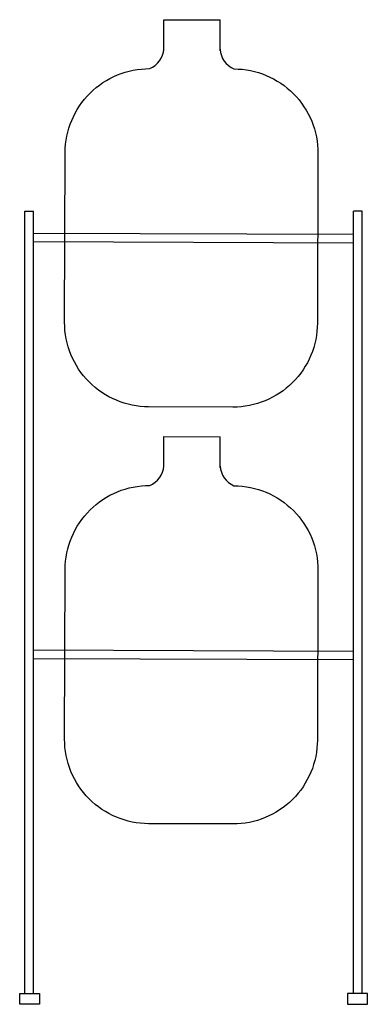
# Model space of a CAD drawing. Extents: x 256.42 to 256.83, y 72.25 to 73.41.
import ezdxf

# ---------------------------------------------------------------- set-up
doc = ezdxf.new("R2010")
doc.units = 0
doc.header["$MEASUREMENT"] = 0
doc.layers.add('MUEB', color=8, linetype='CONTINUOUS')

msp = doc.modelspace()

# ---------------------------------------------------------------- linework, layer by layer
at = {"layer": 'MUEB'}
for p, q in [((256.5916, 73.3781), (256.5917, 73.4149)), ((256.5917, 73.4149), (256.6588, 73.4146)), ((256.6587, 73.3779), (256.6588, 73.4146)), ((256.427, 72.2594), (256.427, 73.1877)), ((256.427, 73.1877), (256.437, 73.1877)), ((256.437, 72.2594), (256.437, 73.1877)), ((256.817, 72.2594), (256.817, 73.1877)), ((256.827, 73.1877), (256.817, 73.1877)), ((256.827, 72.2594), (256.827, 73.1877)), ((256.437, 73.1616), (256.817, 73.1603)), ((256.437, 73.1516), (256.817, 73.1503)), ((256.5916, 72.8835), (256.5917, 72.9203)), ((256.5917, 72.9203), (256.6588, 72.92)), ((256.6587, 72.8833), (256.6588, 72.92)), ((256.437, 72.667), (256.817, 72.6657)), ((256.437, 72.657), (256.817, 72.6557)), ((256.427, 72.2466), (256.427, 72.2466)), ((256.437, 72.2466), (256.437, 72.2466)), ((256.817, 72.2466), (256.817, 72.2466)), ((256.827, 72.2466), (256.827, 72.2466))]:
    msp.add_line(p, q, dxfattribs=at)
for points in [[(256.6585, 73.3798, 0.281477), (256.675, 73.3565, -0.414214), (256.7747, 73.2561), (256.774, 73.0549, -0.414214), (256.6737, 72.9552), (256.5737, 72.9555, -0.414214), (256.474, 73.0559), (256.4747, 73.2571, -0.414214), (256.575, 73.3568, 0.281477), (256.5918, 73.38)], [(256.6585, 72.8852, 0.281477), (256.675, 72.8619, -0.414214), (256.7747, 72.7615), (256.774, 72.5602, -0.414214), (256.6737, 72.4606), (256.5737, 72.4609, -0.414214), (256.474, 72.5613), (256.4747, 72.7625, -0.414214), (256.575, 72.8622, 0.281477), (256.5918, 72.8854)]]:
    msp.add_lwpolyline(points, format="xyb", dxfattribs=at)
for points in [[(256.4207, 72.2594), (256.4444, 72.2594), (256.4444, 72.2466), (256.4207, 72.2466)], [(256.8333, 72.2594), (256.8096, 72.2594), (256.8096, 72.2466), (256.8333, 72.2466)]]:
    msp.add_lwpolyline(points, close=True, dxfattribs=at)

doc.saveas('drawing.dxf')
